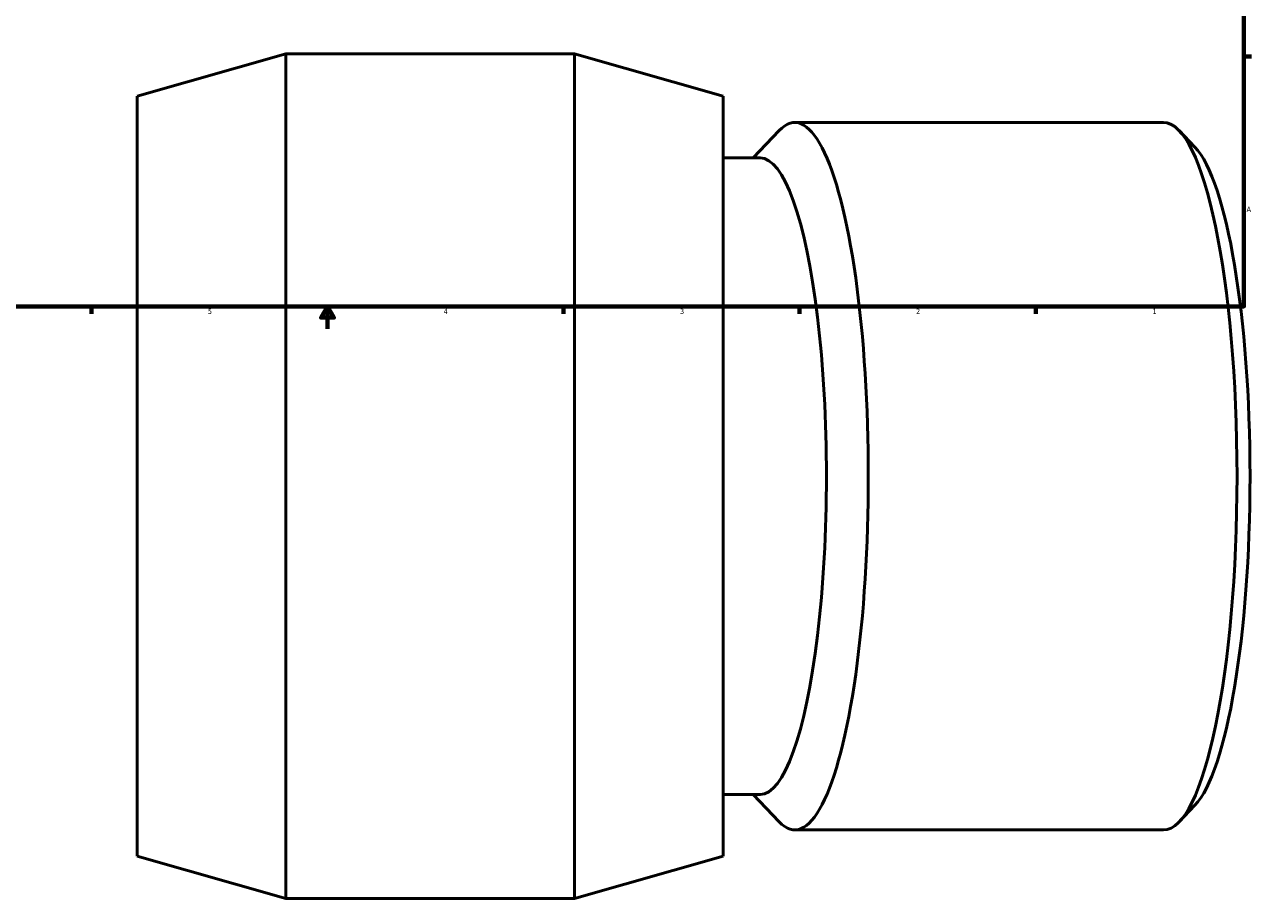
# Model space of a CAD drawing. Header units: inches. Extents: x -9.2 to 72.8, y -26.8 to 57.6.
# Tile 3 of 6: x 11.5 to 33.6, y -9.7 to 6.1. Entities that reach past the tile are written whole.
import ezdxf

# ---------------------------------------------------------------- set-up
doc = ezdxf.new("R2010")
doc.units = ezdxf.units.IN
doc.header["$MEASUREMENT"] = 0
doc.layers.add('Border (ANSI)', color=7, linetype='Continuous', lineweight=70)
doc.layers.add('Visible (ANSI)', color=7, linetype='Continuous', lineweight=50)
doc.styles.add('Note Text (ANSI)', font='tahoma.ttf')

# ---------------------------------------------------------------- blocks, each defined once
blk = doc.blocks.new('Borders Default Border')
at = {"layer": 'Border (ANSI)'}
for p, q in [((33.5, 5.5), (33.634, 5.5)), ((12.75, 1), (12.75, 0.866)), ((21.25, 1), (21.25, 0.866)), ((25.5, 1), (25.5, 0.866)), ((29.75, 1), (29.75, 0.866))]:
    blk.add_line(p, q, dxfattribs=at)
at = {"layer": 'Border (ANSI)', "flags": 128}
for points in [[(0.5, 1), (0.5, 21), (33.5, 21), (33.5, 1), (0.5, 1)], [(17, 0.6), (17, 1), (16.885, 0.8), (17.115, 0.8), (17, 1)]]:
    blk.add_lwpolyline(points, dxfattribs=at)
at = {"layer": 'Border (ANSI)', "color": 5, "true_color": 0x0000ff, "char_height": 0.0945, "attachment_point": 7, "style": 'Note Text (ANSI)'}
for s, insert in [('A', (33.547, 2.703)), ('5', (14.847, 0.864)), ('4', (19.092, 0.866)), ('3', (23.346, 0.864)), ('2', (27.596, 0.866)), ('1', (31.854, 0.866))]:
    blk.add_mtext(s, dxfattribs=dict(at, insert=insert))

msp = doc.modelspace()

# ---------------------------------------------------------------- linework, layer by layer
at = {"layer": 'Visible (ANSI)'}
for p, q in [((13.572, 4.785), (16.247, 5.545)), ((16.247, -9.655), (16.247, 5.545)), ((16.247, 5.545), (21.449, 5.545)), ((21.449, -9.655), (21.449, 5.545)), ((24.124, 4.785), (21.449, 5.545)), ((13.572, -8.895), (13.572, 4.785)), ((24.124, -8.895), (24.124, 4.785)), ((32.051, 4.311), (25.413, 4.311)), ((24.662, 3.675), (25.132, 4.166)), ((32.616, 3.869), (32.332, 4.166)), ((24.79, 3.675), (24.124, 3.675)), ((24.79, -7.784), (24.124, -7.784)), ((24.662, -7.784), (25.132, -8.275)), ((32.616, -7.978), (32.332, -8.275)), ((32.051, -8.421), (25.413, -8.421)), ((13.572, -8.895), (16.247, -9.655)), ((24.124, -8.895), (21.449, -9.655)), ((16.247, -9.655), (21.449, -9.655))]:
    msp.add_line(p, q, dxfattribs=at)
for centre, major_axis, start_param, end_param in [((25.413, -2.055), (0, -6.366), 6.068995, 9.638969), ((32.051, -2.055), (0, 6.366), 3.141593, 6.283185), ((32.348, -2.055), (0, -6.062), 0.214191, 2.927402), ((24.79, -2.055), (0, -5.73), 0, 3.141593)]:
    msp.add_ellipse(centre, major_axis=major_axis, ratio=0.207912, start_param=start_param, end_param=end_param, dxfattribs=at)

# ---------------------------------------------------------------- block references
msp.add_blockref('Borders Default Border', (0, 0))

doc.saveas('drawing.dxf')
